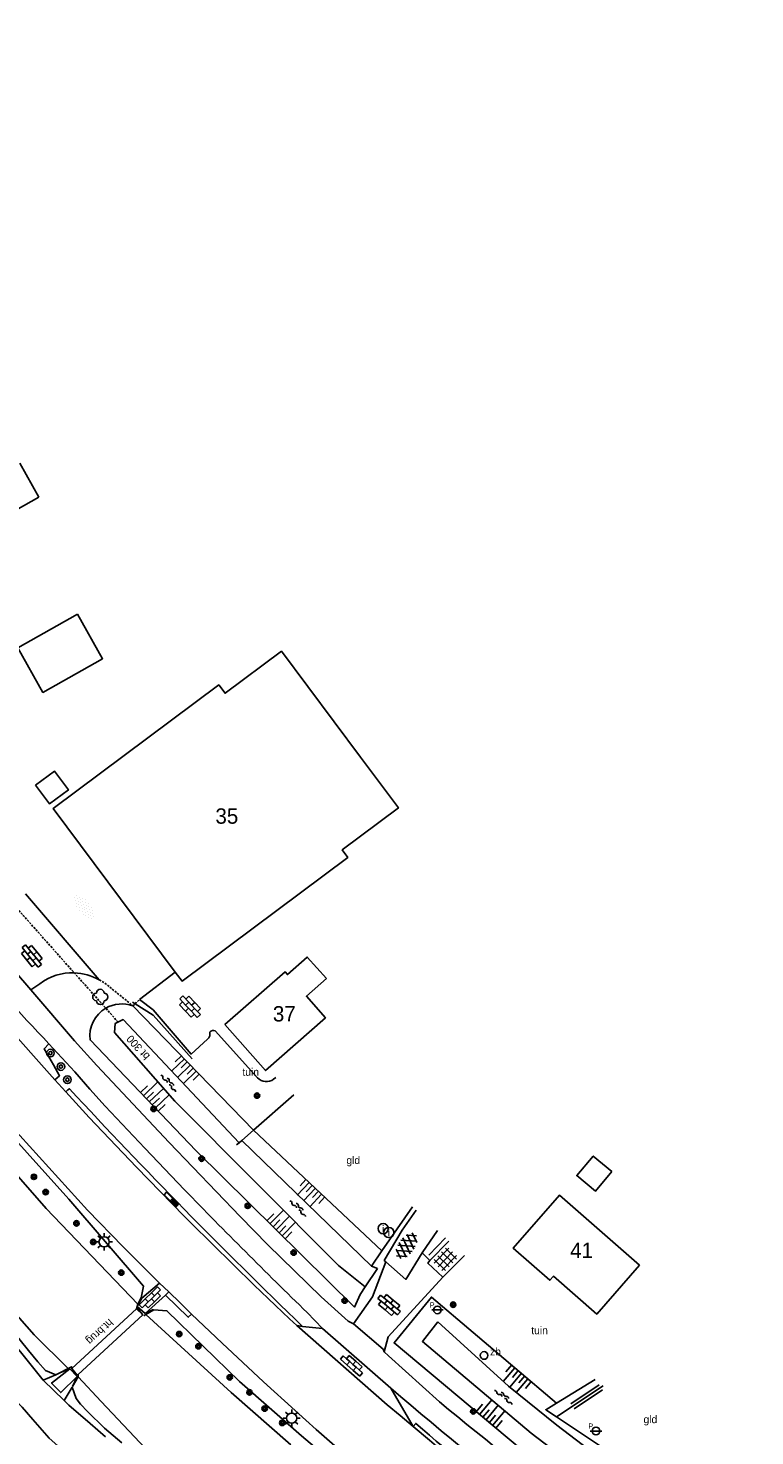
# Model space of a CAD drawing. Header units: metres. Extents: x 121538 to 126242, y 445257 to 454505.
# Tile 65 of 83: x 121961 to 122046, y 453315 to 453480. Entities that reach past the tile are written whole.
import ezdxf
from ezdxf.enums import TextEntityAlignment as Align

# ---------------------------------------------------------------- set-up
doc = ezdxf.new("R2010")
doc.units = ezdxf.units.M
doc.linetypes.add('GREPPEL', pattern=[100, 100, 0])
doc.linetypes.add('STIPPELFIJN', pattern=[0.375, 0.25, -0.125])
for name, color, linetype in [('B01_F', 8, 'Continuous'), ('B01_T', 8, 'Continuous'), ('BOUWT04', 8, 'Continuous'), ('SYMBD01', 8, 'Continuous'), ('SYMBD02', 8, 'Continuous'), ('SYMBD03', 8, 'Continuous'), ('SYMBD04', 8, 'Continuous'), ('SYMBD05', 8, 'Continuous'), ('TEK-D05', 8, 'Continuous'), ('TEK-D20', 7, 'Continuous'), ('TER-D07S', 8, 'Continuous'), ('TER-T02', 8, 'RASTER'), ('TER-T04', 8, 'HAAG'), ('TER-T07', 8, 'GREPPEL'), ('TER-T09', 8, 'Continuous'), ('TOPOT06', 8, 'WALB'), ('TOPOT18', 8, 'STIPPELFIJN'), ('TOPOT21', 8, 'Continuous'), ('TOPOT22', 8, 'Continuous'), ('TOPOT26', 8, 'Continuous'), ('TOPOT28', 8, 'Continuous'), ('TOPOT31', 8, 'Continuous'), ('WAT-T00', 8, 'Continuous'), ('WEG-T01', 8, 'Continuous'), ('WEG-T06', 8, 'STIPPELFIJN'), ('Z02', 8, 'Continuous')]:
    doc.layers.add(name, color=color, linetype=linetype)
doc.layers.add('TOPOT22 NIET AANWEZIG VOLGENS GE', color=240, linetype='Continuous', plot=False)
doc.styles.add('ISO', font='provutr.shx')
doc.linetypes.add('HAAG', pattern='A,0.25,-0.25,[151,BLOK.SHX,S=0.25,R=0,X=0,Y=0],-0.25,0.25', length=1)
doc.linetypes.add('RASTER', pattern='A,0.25,-0.25,[150,BLOK.SHX,S=0.25,R=0,X=0,Y=0],-0.25,0.25', length=1)
doc.linetypes.add('WALB', pattern='A,0.5,[155,BLOK.SHX,S=0.25,R=0,X=0,Y=0],0.5', length=1)

# ---------------------------------------------------------------- blocks, each defined once
blk = doc.blocks.new('GREP')
at = {"linetype": 'Continuous'}
for p, q in [((-0.35, 2), (-0.35, -2)), ((0.35, 2), (0.35, -2))]:
    blk.add_line(p, q, dxfattribs=at)
blk = doc.blocks.new('talud')
for p, q in [((0, 0.75), (0.5, 0.75)), ((0, 0.5), (1, 0.5)), ((0, 0.25), (0.5, 0.25)), ((0, 0), (1, 0)), ((0, -0.25), (0.5, -0.25)), ((0, -0.5), (1, -0.5)), ((0, -0.75), (0.5, -0.75))]:
    blk.add_line(p, q)
blk = doc.blocks.new('tegels-l')
for p, q in [((0.92, 0.95), (-0.92, 0.95)), ((0.92, 0.32), (-0.92, 0.32)), ((-0.62, -1.22), (-0.62, 1.22)), ((0, -1.22), (0, 1.22)), ((0.62, -1.22), (0.62, 1.22)), ((0.92, -0.3), (-0.92, -0.3)), ((0.92, -0.93), (-0.92, -0.93))]:
    blk.add_line(p, q)
blk = doc.blocks.new('water-m')
at = {"linetype": 'Continuous'}
for centre, start, end in [((-0.01, 0.75), 129.7446, 230.2554), ((-0.32, 1.12), 309.7446, 50.2554), ((-0.32, 0.37), 309.7446, 50.2554), ((0.32, 0.01), 129.7446, 230.2554), ((0, 0.38), 309.7446, 50.2554), ((-0.01, -0.74), 129.7446, 230.2554), ((-0.32, -0.37), 309.7446, 50.2554), ((-0.32, -1.12), 309.7446, 50.2554), ((0, -0.37), 309.7446, 50.2554)]:
    blk.add_arc(centre, 0.244, start, end, dxfattribs=at)
blk = doc.blocks.new('asfalt-l')
for p, q in [((-0.93, 0.18), (0.7, 1.13)), ((-0.89, -0.52), (0.89, 0.52)), ((-0.89, 0.52), (0.89, -0.52)), ((-0.76, 1.01), (0.3, 1.62)), ((-0.7, 1.13), (0.93, 0.18)), ((-0.3, 1.62), (0.76, 1.01)), ((-0.93, -0.18), (0.7, -1.13)), ((-0.76, -1.01), (0.3, -1.62)), ((-0.7, -1.13), (0.93, -0.18)), ((-0.3, -1.62), (0.76, -1.01))]:
    blk.add_line(p, q)
blk = doc.blocks.new('struik')
at = {"linetype": 'Continuous'}
for centre, start, end in [((-0.44, 0), 91.0912, 268.9013), ((0, 0.44), 1.0233, 178.9632), ((0.44, 0), 271.6625, 88.3448), ((0, -0.45), 180.4729, 359.5406)]:
    blk.add_arc(centre, 0.45, start, end, dxfattribs=at)
blk = doc.blocks.new('halfverhard-m')
for p, q in [((-0.625, 0.625), (-0.625, 0.625)), ((-0.625, 0), (-0.625, 0)), ((-0.46875, 0.9375), (-0.46875, 0.9375)), ((-0.46875, 0.3125), (-0.46875, 0.3125)), ((-0.3125, 1.25), (-0.3125, 1.25)), ((-0.3125, 0.625), (-0.3125, 0.625)), ((-0.3125, 0), (-0.3125, 0)), ((-0.15625, 1.5625), (-0.15625, 1.5625)), ((-0.15625, 0.9375), (-0.15625, 0.9375)), ((-0.15625, 0.3125), (-0.15625, 0.3125)), ((0, 1.25), (0, 1.25)), ((0, 0.625), (0, 0.625)), ((0, 0), (0, 0)), ((0.15625, 1.5625), (0.15625, 1.5625)), ((0.15625, 0.9375), (0.15625, 0.9375)), ((0.15625, 0.3125), (0.15625, 0.3125)), ((0.3125, 1.25), (0.3125, 1.25)), ((0.3125, 0.625), (0.3125, 0.625)), ((0.3125, 0), (0.3125, 0)), ((0.46875, 0.9375), (0.46875, 0.9375)), ((0.46875, 0.3125), (0.46875, 0.3125)), ((0.625, 0.625), (0.625, 0.625)), ((0.625, 0), (0.625, 0)), ((-0.625, -0.625), (-0.625, -0.625)), ((-0.46875, -0.3125), (-0.46875, -0.3125)), ((-0.46875, -0.9375), (-0.46875, -0.9375)), ((-0.3125, -0.625), (-0.3125, -0.625)), ((-0.3125, -1.25), (-0.3125, -1.25)), ((-0.15625, -0.3125), (-0.15625, -0.3125)), ((-0.15625, -0.9375), (-0.15625, -0.9375)), ((-0.15625, -1.5625), (-0.15625, -1.5625)), ((0, -0.625), (0, -0.625)), ((0, -1.25), (0, -1.25)), ((0.15625, -0.3125), (0.15625, -0.3125)), ((0.15625, -0.9375), (0.15625, -0.9375)), ((0.15625, -1.5625), (0.15625, -1.5625)), ((0.3125, -0.625), (0.3125, -0.625)), ((0.3125, -1.25), (0.3125, -1.25)), ((0.46875, -0.3125), (0.46875, -0.3125)), ((0.46875, -0.9375), (0.46875, -0.9375)), ((0.625, -0.625), (0.625, -0.625))]:
    blk.add_line(p, q)
blk = doc.blocks.new('Prov-grensst')
blk.add_line((-0.67, 0), (0.67, 0))
blk.add_circle((0, 0), 0.45)
at = {"style": 'ISO'}
blk.add_text('P', height=0.6, dxfattribs=at).set_placement((-0.61, 0.58), align=Align.MIDDLE)
blk = doc.blocks.new('paal')
for radius in [0.45, 0.2]:
    blk.add_circle((0, 0), radius)
blk = doc.blocks.new('lichtmast')
for p, q in [((-0.6, 0), (-1, 0)), ((-0.71, 0.71), (-0.42, 0.42)), ((0, 0.6), (0, 1)), ((0.42, 0.42), (0.71, 0.71)), ((0.6, 0), (1, 0)), ((-0.42, -0.42), (-0.71, -0.71)), ((0, -0.6), (0, -1)), ((0.42, -0.42), (0.71, -0.71))]:
    blk.add_line(p, q)
blk.add_circle((0, 0), 0.6)
blk = doc.blocks.new('BOOM')
for radius in [0.315, 0.225, 0.135]:
    blk.add_circle((0, 0), radius)
blk = doc.blocks.new('zinkerbord')
blk.add_circle((0, 0), 0.45)
at = {"style": 'ISO'}
blk.add_attdef('ZINKERBORD', (0.7, 0), '', height=0.9, dxfattribs=at)
blk = doc.blocks.new('inspectieput')
blk.add_circle((0, 0), 0.6)
at = {"style": 'ISO'}
blk.add_text('i', height=0.8, dxfattribs=at).set_placement((0, 0), align=Align.MIDDLE)
blk = doc.blocks.new('klinkers-m')
for p, q in [((0, 1.5), (-0.5, 1.5)), ((-0.5, 1.5), (-0.5, 0.5)), ((-0.5, 0.5), (-0.5, -0.5)), ((0, 0.5), (-0.5, 0.5)), ((0, 1.5), (0, 1)), ((0.5, 1), (0, 1)), ((0, 1), (0, 0.5)), ((0, 0.5), (0, 0)), ((0.5, 0), (0, 0)), ((0, 0), (0, -0.5)), ((0.5, 0), (0.5, 1)), ((0.5, -1), (0.5, 0)), ((-0.5, -0.5), (-0.5, -1.5)), ((0, -0.5), (-0.5, -0.5)), ((-0.5, -1.5), (0, -1.5)), ((0, -0.5), (0, -1)), ((0, -1), (0.5, -1)), ((0, -1), (0, -1.5))]:
    blk.add_line(p, q)
blk = doc.blocks.new('klinkers-l')
at = {"linetype": 'Continuous'}
for p, q in [((-0.25, 1), (-0.75, 1)), ((-0.75, 1), (-0.75, 0)), ((-0.25, 0), (-0.75, 0)), ((-0.75, 0), (-0.75, -1)), ((0.25, 1.5), (-0.25, 1.5)), ((-0.25, 1.5), (-0.25, 0.5)), ((0.25, 0.5), (-0.25, 0.5)), ((-0.25, 0.5), (-0.25, -0.5)), ((0.25, 0.5), (0.25, 1.5)), ((0.75, 1), (0.25, 1)), ((0.25, -0.5), (0.25, 0.5)), ((0.75, 0), (0.75, 1)), ((-0.75, -1), (-0.25, -1)), ((-0.25, -0.5), (-0.25, 0)), ((0.25, -0.5), (-0.25, -0.5)), ((-0.25, -0.5), (-0.25, -1.5)), ((-0.25, -1.5), (0.25, -1.5)), ((0.75, 0), (0.25, 0)), ((0.25, 0), (0.25, -0.5)), ((0.25, -1.5), (0.25, -0.5)), ((0.25, -1), (0.75, -1)), ((0.75, -1), (0.75, 0))]:
    blk.add_line(p, q, dxfattribs=at)
blk = doc.blocks.new('bermverhardingblok-s')
at = {"linetype": 'Continuous'}
for p, q in [((-0.2, 1), (-0.2, -1)), ((-0.2, 1), (0.2, 1)), ((0.2, 1), (-0.2, 1)), ((0.2, 0), (-0.2, 0)), ((0.2, -1), (0.2, 1)), ((-0.2, -1), (0.2, -1))]:
    blk.add_line(p, q, dxfattribs=at)
for points in [[(0.1, 0.1), (0.1, 0.9), (-0.1, 0.9), (-0.1, 0.1)], [(0, 0.2), (0, 0.8), (0, 0.8), (0, 0.2)]]:
    blk.add_lwpolyline(points, close=True, dxfattribs=at)

msp = doc.modelspace()

# ---------------------------------------------------------------- linework, layer by layer
at = {"layer": 'B01_F'}
for points in [[(121966.85, 453411.25), (121969.79, 453406.04), (121962.8, 453402.1), (121959.86, 453407.31), (121966.85, 453411.25)], [(122000, 453394.49), (121990.72, 453406.91), (121984.14, 453401.99), (121983.39, 453402.98), (121963.99, 453388.49), (121978.3, 453369.33)], [(122000, 453385.25), (122004.43, 453388.56), (122000, 453394.49)], [(121978.3, 453369.33), (121979.1, 453368.27), (121998.5, 453382.76), (121997.85, 453383.64), (122000, 453385.25)], [(121995.99, 453368.56), (121993.76, 453371.09), (121991.44, 453369.04), (121991.15, 453369.37), (121984.12, 453363.18), (121988.87, 453357.79), (121995.88, 453363.97), (121993.65, 453366.5), (121995.99, 453368.56)], [(122029.43, 453345.95), (122027.49, 453343.65), (122025.31, 453345.49), (122027.24, 453347.78), (122029.43, 453345.95)], [(122032.68, 453335), (122023.3, 453343.21), (122017.86, 453337), (122022.17, 453333.23), (122022.58, 453333.7), (122027.65, 453329.26), (122032.68, 453335)]]:
    msp.add_lwpolyline(points, dxfattribs=at)
at = {"layer": 'B01_T'}
for points in [[(121960.1, 453428.94), (121962.33, 453424.98)], [(121962.33, 453424.98), (121957.16, 453422.07)], [(121964.38, 453392.57), (121964.14, 453392.88), (121961.94, 453391.24)], [(121962.05, 453391.09), (121963.59, 453389.03), (121965.79, 453390.67), (121964.38, 453392.57)], [(121961.94, 453391.24), (121962.05, 453391.09)]]:
    msp.add_lwpolyline(points, dxfattribs=at)
at = {"layer": 'BOUWT04'}
for points in [[(121973.74, 453329.89), (121973.92, 453330.42)], [(121974.37, 453331.13), (121973.85, 453330.16), (121974.77, 453329.34)], [(121973.92, 453330.42), (121974.29, 453331.16)], [(121973.74, 453329.89), (121966.18, 453322.89)], [(121974.49, 453329.19), (121966.91, 453322.19), (121966.91, 453321.89)], [(121973.74, 453329.89), (121974.49, 453329.19)], [(121973.84, 453329.96), (121974.49, 453329.19)], [(121974.85, 453329.22), (121974.61, 453329.07)], [(121974.77, 453329.34), (121975.72, 453329.81)], [(121975.77, 453329.75), (121974.85, 453329.22)], [(121964.79, 453322.37), (121965.74, 453322.89)], [(121965.97, 453322.85), (121964.79, 453322.37)], [(121965.74, 453322.89), (121966.16, 453323.08), (121966.18, 453322.89)], [(121966.83, 453321.93), (121965.97, 453322.85)], [(121966.82, 453322.1), (121966.18, 453322.89)], [(121966.91, 453321.89), (121966.28, 453320.78), (121966.83, 453321.93)]]:
    msp.add_lwpolyline(points, dxfattribs=at)
at = {"layer": 'TER-T02', "flags": 128}
for points in [[(121992.2, 453354.96), (121987.46, 453350.81)], [(121987.46, 453350.81), (121986.08, 453349.6)], [(121985.47, 453349.07), (121985.77, 453349.33)], [(121985.77, 453349.33), (121986.08, 453349.6)], [(122001.26, 453334.88), (121986.08, 453349.6)], [(122006.09, 453341.84), (122002.49, 453336.66)], [(122002.49, 453336.66), (122001.26, 453334.88)], [(122027.45, 453321.59), (122022.96, 453318.84)], [(122022.96, 453318.84), (122021.68, 453318.05), (122022.93, 453317.22)], [(122022.93, 453317.22), (122033.47, 453310.18)]]:
    msp.add_lwpolyline(points, dxfattribs=at)
at = {"layer": 'TER-T04', "flags": 128}
for points in [[(121973.59, 453365.62), (121973.28, 453365.82)], [(121980.26, 453359.16), (121975.73, 453364.3), (121973.59, 453365.62)], [(122008.01, 453336.16), (122009.95, 453338.2)]]:
    msp.add_lwpolyline(points, dxfattribs=at)
at = {"layer": 'TER-T07'}
msp.add_lwpolyline([(122028.39, 453320.84), (122022.93, 453317.22)], dxfattribs=at)
at = {"layer": 'TER-T09'}
for points in [[(121974.29, 453331.16), (121974.57, 453332.53), (121965.82, 453342.73), (121956.03, 453353.58), (121946.33, 453364.49), (121937.4, 453374.83), (121933.84, 453379.02), (121927.32, 453386.92, -0.010776), (121913.35, 453403.51), (121911.59, 453405.71), (121909.85, 453407.91), (121902.71, 453416.43), (121896.21, 453424.81), (121888.67, 453434.8), (121881.88, 453444.24), (121875.09, 453454.51), (121869.11, 453464.23), (121868.66, 453464.97), (121862.95, 453475.2), (121860.03, 453481.18), (121857.87, 453484.88), (121853.69, 453492.06), (121847.08, 453505.22), (121843.52, 453511.13)], [(121973.32, 453365.38, 0.220422), (121970.17, 453365.09, 0.298796), (121968.32, 453361.39), (121980.75, 453348.38), (121999.28, 453330.08), (121999.95, 453331.54), (122000.53, 453332.45)]]:
    msp.add_lwpolyline(points, format="xyb", dxfattribs=at)
for points in [[(121964.32, 453322.16), (121963.11, 453322.64), (121962.21, 453323.65), (121961.12, 453325.01), (121947.29, 453342.1), (121945.28, 453343.92), (121941.66, 453348.2), (121936.16, 453354.72), (121931.6, 453359.98), (121926.86, 453365.62), (121921.5, 453371.46), (121916.28, 453377.54), (121911.42, 453383.54), (121906.04, 453389.92), (121900.84, 453396.14), (121892.24, 453407.22), (121885.74, 453415.41), (121879.16, 453424.47), (121866.46, 453442.28), (121859.92, 453452.14), (121852.68, 453463.86), (121845.74, 453476.07), (121844.76, 453478.01), (121838.31, 453490.81)], [(121987.46, 453350.81), (121973.32, 453365.38)], [(122002.49, 453336.66), (121987.46, 453350.81)], [(122044.62, 453294.38), (122043.8, 453294.22), (122021.72, 453310.97), (122003.93, 453325.89), (122008.29, 453331.26), (122022.96, 453318.84)], [(121975.77, 453329.75), (121977.32, 453329.64), (121985.83, 453321.37), (121993.1, 453315), (122000.46, 453308.74)], [(121966.23, 453320.69), (121966.7, 453319.38), (121967.22, 453318.72), (121968.02, 453317.84), (121970, 453315.9), (121972.04, 453314.18)]]:
    msp.add_lwpolyline(points, dxfattribs=at)
at = {"layer": 'TOPOT06', "flags": 128}
for points in [[(121985.77, 453349.33), (121972.2, 453363.76), (121971.27, 453363.31), (121971.2, 453362.26)], [(122000.53, 453332.45), (122001.97, 453334.59)], [(122009.05, 453328.34), (122017.34, 453320.82), (122022.99, 453316.23)]]:
    msp.add_lwpolyline(points, dxfattribs=at)
at = {"layer": 'TOPOT18', "flags": 128}
msp.add_lwpolyline([(121971.6, 453363.47), (121970.17, 453365.09), (121966.47, 453369.24), (121960.54, 453375.92), (121958.24, 453378.51), (121956.48, 453380.48)], dxfattribs=at)
at = {"layer": 'WAT-T00'}
for points in [[(121830.84, 453507.13), (121834.08, 453500.64), (121839.24, 453491.08), (121845.61, 453478.45), (121846.86, 453475.98), (121853.46, 453464.4), (121860.68, 453452.99), (121867.18, 453443.24), (121879.61, 453425.54), (121886.77, 453415.93), (121893.1, 453407.86), (121901.67, 453396.81), (121906.86, 453390.61), (121912.25, 453384.22), (121917.1, 453378.23), (121922.3, 453372.17), (121927.67, 453366.33), (121932.41, 453360.68), (121936.97, 453355.42), (121942.48, 453348.89), (121946.05, 453344.67), (121961.79, 453326.81), (121965.74, 453322.89)], [(121973.92, 453330.42), (121963.2, 453341.64), (121953.88, 453352.2), (121945.68, 453362.24)], [(121971.2, 453362.26), (121978.24, 453354.19), (121997.42, 453334.97), (122000.53, 453332.45)], [(122001.97, 453334.59), (122001.26, 453334.88)], [(121991.83, 453313.95), (121984.86, 453320.09), (121974.85, 453329.22)], [(122009.05, 453328.34), (122007.24, 453326.05), (122019.98, 453315.32), (122043.52, 453297.33), (122045.35, 453296.88), (122046.17, 453298.22), (122046.01, 453299.83), (122042.59, 453301.3), (122022.99, 453316.23)], [(121966.91, 453321.89), (121969.61, 453319.01), (121977.41, 453310.72)]]:
    msp.add_lwpolyline(points, dxfattribs=at)
at = {"layer": 'WEG-T01'}
for points in [[(121837.59, 453490.91), (121844.3, 453477.76), (121845.28, 453475.83), (121847.39, 453471.82), (121849.56, 453467.84), (121850.77, 453465.71), (121852.03, 453463.62), (121858.83, 453452.76), (121861.23, 453449.08), (121865.98, 453442.21), (121878.12, 453425.01, 0.014786), (121892.44, 453406.04), (121901.04, 453394.54), (121904.66, 453390.12), (121908.94, 453385.1), (121912.32, 453381.12), (121916.62, 453376.16), (121920.04, 453372.16), (121923.98, 453367.6), (121933.82, 453356.52), (121938.58, 453350.68), (121942.82, 453345.72), (121946.91, 453341.37), (121962.82, 453321.51)], [(121859.51, 453485.4), (121863.48, 453477.28), (121868.62, 453467.53), (121874.1, 453458.08), (121877.25, 453453.01), (121882.04, 453445.92), (121888, 453437.21), (121891.43, 453432.46), (121895.2, 453427.39), (121900.68, 453420.21), (121902.21, 453418.44), (121907.55, 453411.66), (121911.83, 453406.26), (121913.71, 453403.79), (121918.24, 453398.13, 0.012336), (121927.84, 453386.93), (121934.36, 453379.29), (121946.93, 453364.83), (121956.67, 453353.94), (121968.01, 453341.45), (121972.2, 453337.13), (121976.45, 453332.88)], [(121953.53, 453372.17, 0.021217), (121963.51, 453360.94)], [(121961.37, 453367.23), (121962.43, 453367.97, -0.171419), (121966.47, 453369.24, -0.121517), (121969.4, 453368.41)], [(121974.11, 453366.1), (121975.7, 453364.91), (121980.15, 453359.72), (121982.08, 453361.46), (121982.23, 453361.64), (121982.33, 453361.85), (121982.34, 453362.29, -0.324063), (121982.99, 453362.43), (121987.94, 453356.95, 0.382637), (121989.82, 453356.77), (121990.06, 453356.98)], [(121995.55, 453327.57), (121993.74, 453329.45, -0.008032), (121979.39, 453343.81), (121974.72, 453348.69), (121970.1, 453353.62), (121968.28, 453355.61), (121966.53, 453357.65), (121963.51, 453360.94)], [(121965.49, 453355.29), (121965.73, 453355.52), (121965.91, 453355.66, 0.014743), (121993.21, 453327.82)], [(121965.49, 453355.29), (121968.22, 453352.29), (121973.76, 453346.49), (121979.36, 453340.74, 0.009126), (121992.53, 453327.91)], [(122028.65, 453288.76, -0.033261), (121987.43, 453322.47), (121983.8, 453325.84), (121980.21, 453329.25)], [(122002.78, 453324.84), (122003.27, 453324.38), (122009.24, 453318.96, 0.015272), (122044.32, 453291.87), (122045.29, 453291.37)], [(122003.53, 453320.58, 0.022377), (122042.57, 453290.09)], [(122032.68, 453295.15), (122032.93, 453295.54, -0.023135), (122006.46, 453316.45), (122006.16, 453316.1)], [(122006.16, 453316.1), (122008.08, 453314.47), (122009.98, 453312.83, 0.013271), (122023.83, 453301.72), (122028.25, 453298.44), (122032.68, 453295.15)]]:
    msp.add_lwpolyline(points, format="xyb", dxfattribs=at)
for points in [[(121969.4, 453368.41), (121960.77, 453378.48)], [(121950.13, 453372.61), (121957.99, 453363.69), (121964.21, 453356.7)], [(121961.37, 453367.23), (121957.77, 453371.43)], [(121978.3, 453369.33), (121974.11, 453366.1)], [(121961.37, 453367.23), (121966.51, 453361.27), (121969.12, 453358.4), (121977.57, 453349.37), (121985.89, 453340.69), (121989.15, 453337.39), (121995.38, 453331.29), (121998.55, 453328.41), (121999.16, 453328.12)], [(121963.51, 453360.94), (121962.94, 453360.33), (121964.03, 453358.47), (121964.75, 453357.18), (121964.21, 453356.7)], [(121965.49, 453355.29), (121964.21, 453356.7)], [(121980.51, 453302.27), (121974.11, 453306.6), (121966.95, 453311.68), (121963.54, 453314.73), (121961.63, 453316.89), (121960.36, 453318.34), (121958.86, 453319.94), (121958.08, 453320.88), (121957.18, 453321.9), (121956.3, 453322.97), (121945.88, 453338.18), (121943.92, 453340.76), (121942.43, 453342.57)], [(122006.51, 453341.44), (122004.86, 453339.09), (122002.78, 453335.55), (122002.96, 453335.38)], [(122007.22, 453336.44), (122009.02, 453339.07)], [(122010.35, 453337.81), (122008.12, 453335.53)], [(122002.96, 453335.38), (122001.38, 453331.28), (121999.16, 453328.12)], [(122002.96, 453335.38), (122005.28, 453333.32), (122007.22, 453336.44)], [(122007.22, 453336.44), (122008.12, 453335.53)], [(122009.63, 453333.57), (122007.86, 453335.24), (122008.12, 453335.53)], [(122012.15, 453336.12), (122009.63, 453333.57)], [(122002.78, 453324.84), (122003.24, 453326.61), (122009.63, 453333.57)], [(121974.37, 453331.13), (121976.45, 453332.88)], [(121976.45, 453332.88), (121977.53, 453331.87)], [(121974.77, 453329.34), (121977.14, 453331.47)], [(121977.53, 453331.87), (121977.14, 453331.47)], [(121980.21, 453329.25), (121979.82, 453328.89), (121977.14, 453331.47)], [(121980.21, 453329.25), (121978.87, 453330.56), (121977.53, 453331.87)], [(121992.53, 453327.91), (121993.21, 453327.82)], [(122006.16, 453316.1), (122004.65, 453317.36), (122003.12, 453318.61), (121992.53, 453327.91)], [(121993.21, 453327.82), (121995.55, 453327.57)], [(121995.55, 453327.57), (122003.53, 453320.58)], [(122002.78, 453324.84), (122002.64, 453325.14), (121999.16, 453328.12)], [(121962.82, 453321.51), (121964.32, 453322.16)], [(121966.83, 453321.93), (121964.89, 453320.06), (121963.81, 453321.18), (121965.97, 453322.85)], [(121964.32, 453322.16), (121964.79, 453322.37)], [(121962.82, 453321.51), (121965.3, 453319.12)], [(121965.3, 453319.12), (121966.23, 453320.69)], [(122003.53, 453320.58), (122006.16, 453316.1)], [(121965.3, 453319.12), (121965.84, 453318.6), (121968.34, 453316.43), (121970.11, 453314.88)]]:
    msp.add_lwpolyline(points, dxfattribs=at)
at = {"layer": 'WEG-T06', "flags": 128}
for points in [[(121969.4, 453368.41), (121970.05, 453368.05), (121973.32, 453365.38)], [(121973.32, 453365.38), (121973.59, 453365.62)], [(121973.59, 453365.62), (121974.11, 453366.1)]]:
    msp.add_lwpolyline(points, dxfattribs=at)

# ---------------------------------------------------------------- block references
at = {"layer": 'SYMBD01', "rotation": 325.5450843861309}
msp.add_blockref('asfalt-l', (122005.38, 453337.26), dxfattribs=at)
at = {"layer": 'SYMBD02'}
for name, p, rotation in [('halfverhard-m', (121967.63, 453376.95), 218.2931524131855), ('klinkers-l', (121961.5, 453371.21), 219.1080314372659), ('klinkers-l', (121980.03, 453365.27), 223.0395101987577), ('bermverhardingblok-s', (121977.84, 453342.67), 224.3873011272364), ('klinkers-m', (121975.5, 453331.05), 314.3151050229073), ('klinkers-l', (122003.34, 453330.32), 230.5003720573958), ('klinkers-m', (121999.1, 453323.37), 48.51442448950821)]:
    msp.add_blockref(name, p, dxfattribs=dict(at, rotation=rotation))
at = {"layer": 'SYMBD03', "rotation": 315.6595713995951}
msp.add_blockref('tegels-l', (122009.92, 453335.67), dxfattribs=at)
at = {"layer": 'SYMBD04', "yscale": 2}
for p, xscale, zscale, rotation in [((121980.06, 453358.44), 2.02562826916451, 2.02562826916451, 224.1392197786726), ((121975.26, 453354.12), 2.290013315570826, 2.290013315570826, 43.70746076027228), ((121994.7, 453343.99), 2.016385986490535, 2.016385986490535, 226.7419249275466), ((121990.1, 453339.14), 2.249697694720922, 2.249697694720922, 45.36561016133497), ((122018.84, 453322.33), 2.11882998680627, 2.11882998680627, 229.7562901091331), ((122014.7, 453316.86), 2.286124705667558, 2.286124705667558, 50.0206756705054)]:
    msp.add_blockref('talud', p, dxfattribs=dict(at, xscale=xscale, zscale=zscale, rotation=rotation))
at = {"layer": 'SYMBD05'}
for p, rotation in [((121977.6, 453356.37), 41.47992516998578), ((121992.74, 453341.71), 45.22747428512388), ((122016.8, 453319.61), 51.7009930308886)]:
    msp.add_blockref('water-m', p, dxfattribs=dict(at, rotation=rotation))
at = {"layer": 'TER-D07S', "rotation": 123.5606853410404}
msp.add_blockref('GREP', (122026.48, 453319.57), dxfattribs=at)
at = {"layer": 'TOPOT21'}
for p in [(121969.96, 453337.72), (121991.93, 453317.06)]:
    msp.add_blockref('lichtmast', p, dxfattribs=at)
at = {"layer": 'TOPOT22'}
for p in [(122009, 453329.75), (122027.57, 453315.56)]:
    msp.add_blockref('Prov-grensst', p, dxfattribs=at)
at = {"layer": 'TOPOT22 NIET AANWEZIG VOLGENS GE'}
for p in [(121963.68, 453359.84), (121964.91, 453358.26), (121965.67, 453356.72)]:
    msp.add_blockref('paal', p, dxfattribs=at)
at = {"layer": 'TOPOT26'}
for name, p in [('struik', (121969.52, 453366.42)), ('BOOM', (121987.88, 453354.86)), ('BOOM', (121975.77, 453353.3)), ('BOOM', (121981.39, 453347.47)), ('BOOM', (121961.74, 453345.34)), ('BOOM', (121963.12, 453343.55)), ('BOOM', (121986.78, 453341.94)), ('BOOM', (121966.73, 453339.89)), ('BOOM', (121968.69, 453337.71)), ('BOOM', (121992.16, 453336.46)), ('BOOM', (121971.98, 453334.12)), ('BOOM', (121998.13, 453330.84)), ('BOOM', (122010.84, 453330.36)), ('BOOM', (121978.76, 453326.92)), ('BOOM', (121981.01, 453325.49)), ('BOOM', (121984.68, 453321.84)), ('BOOM', (121986.99, 453320.09)), ('BOOM', (121988.77, 453318.19)), ('BOOM', (122013.2, 453317.86)), ('BOOM', (121990.82, 453316.51))]:
    msp.add_blockref(name, p, dxfattribs=at)
at = {"layer": 'TOPOT28'}
for p in [(122002.64, 453339.27), (122003.3, 453338.82)]:
    msp.add_blockref('inspectieput', p, dxfattribs=at)
at = {"layer": 'TOPOT31'}
ref = msp.add_blockref('zinkerbord', (122014.46, 453324.41), dxfattribs=at)
ref.add_attrib('ZINKERBORD', 'zb', (122015.16, 453324.41), dxfattribs={"height": 0.9, "style": 'ISO'})

# ---------------------------------------------------------------- texts
at = {"layer": 'TEK-D05', "style": 'ISO'}
for s, p in [('tuin', (121986.16, 453357.18)), ('gld', (121998.34, 453346.84)), ('tuin', (122019.99, 453326.9)), ('gld', (122033.13, 453316.48))]:
    msp.add_text(s, height=0.9, dxfattribs=at).set_placement(p)
at = {"layer": 'TEK-D20', "style": 'ISO'}
for s, rotation, p in [('bt 300', 131.6333, (121975.4, 453359.53)), ('ht.brug', 222.7213, (121970.54, 453328.78))]:
    msp.add_text(s, height=0.9, rotation=rotation, dxfattribs=at).set_placement(p)
at = {"layer": 'Z02', "style": 'ISO'}
for s, p in [('35', (121983, 453386.71)), ('37', (121989.73, 453363.54)), ('41', (122024.54, 453335.83))]:
    msp.add_text(s, height=1.8, dxfattribs=at).set_placement(p)

doc.saveas('drawing.dxf')
